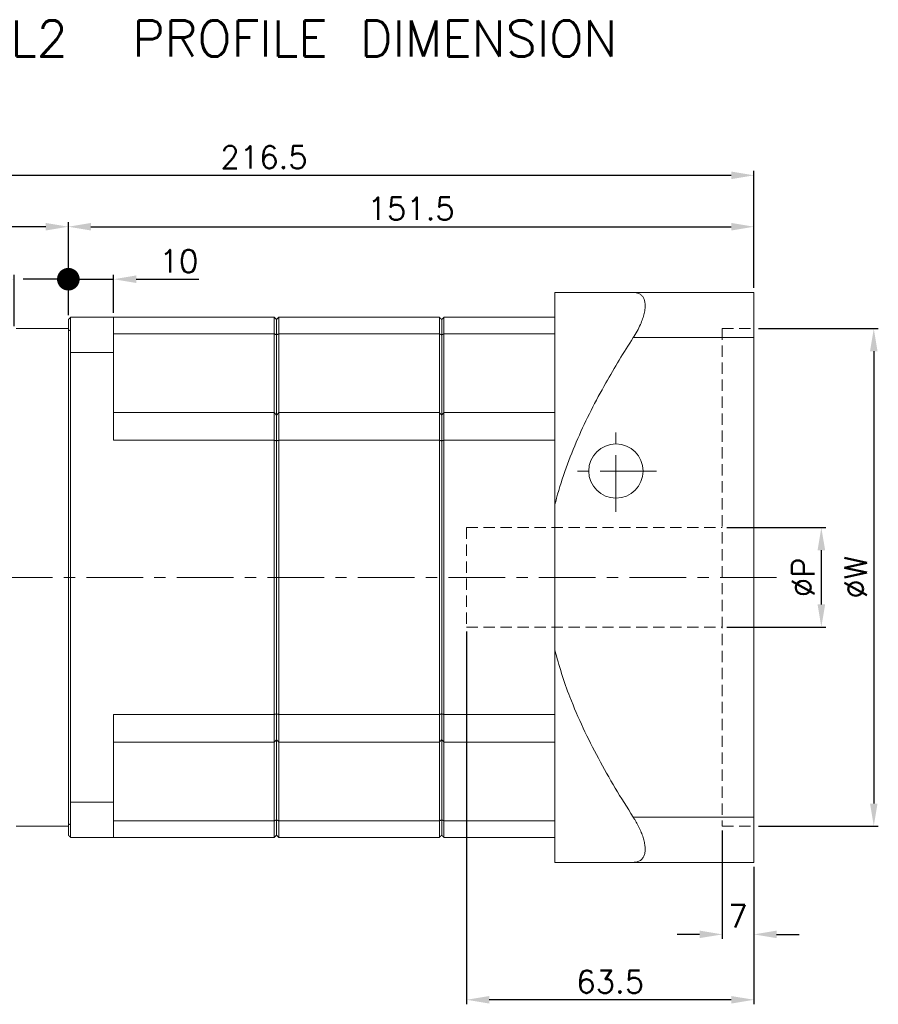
# Model space of a CAD drawing. Extents: x 121 to 713, y 20 to 267.
# Tile 2 of 5: x 373 to 563, y 20 to 237. Entities that reach past the tile are written whole.
import ezdxf

# ---------------------------------------------------------------- set-up
doc = ezdxf.new("R2010")
doc.units = 0
doc.header["$LTSCALE"] = 10
doc.header["$MEASUREMENT"] = 0
doc.header["$PDMODE"] = 3
doc.header["$PDSIZE"] = 6
doc.linetypes.add('CENTER', pattern=[2, 1.25, -0.25, 0.25, -0.25])
doc.linetypes.add('HIDDEN', pattern=[0.375, 0.25, -0.125])
doc.layers.get('0').update_dxf_attribs({"linetype": 'CONTINUOUS'})
doc.layers.get('DEFPOINTS').update_dxf_attribs({"linetype": 'CONTINUOUS'})
for name, color, linetype, lineweight in [('CEN', 1, 'CENTER', 15), ('DIM', 4, 'CONTINUOUS', 15), ('h', 2, 'HIDDEN', 15)]:
    doc.layers.add(name, color=color, linetype=linetype, lineweight=lineweight)
doc.styles.get("Standard").update_dxf_attribs({"font": 'TXT.shx', "bigfont": 'chineset.shx'})
doc.dimstyles.get("Standard").update_dxf_attribs({"dimtxt": 5, "dimasz": 5, "dimexe": 1, "dimexo": 1, "dimgap": 1.5, "dimtad": 1, "dimdsep": 46, "dimtxsty": 'Standard', "dimcen": 0, "dimadec": 1, "dimazin": 2, "dimtfac": 1, "dimtofl": 0, "dimtmove": 0, "dimatfit": 3, "dimfxl": 1, "dimtolj": 1, "dimtzin": 0, "dimarcsym": 0})

# ---------------------------------------------------------------- blocks, each defined once
blk = doc.blocks.new('*D1')
at = {"layer": 'DEFPOINTS', "color": 0, "transparency": 16777216}
for p in [(318.63, 191.51), (383.63, 170.99), (318.63, 128.99)]:
    blk.add_point(p, dxfattribs=at)
at = {"layer": 'DIM', "color": 0, "lineweight": -2, "transparency": 16777216}
for p, q in [((318.63, 129.99), (318.63, 192.51)), ((383.63, 171.99), (383.63, 192.51)), ((378.63, 191.51), (323.63, 191.51))]:
    blk.add_line(p, q, dxfattribs=at)
at = {"layer": 'DIM', "color": 0, "transparency": 16777216}
for points in [[(323.63, 192.34), (323.63, 190.67), (318.63, 191.51)], [(378.63, 192.34), (378.63, 190.67), (383.63, 191.51)]]:
    blk.add_solid(points, dxfattribs=at)
at = {"layer": 'DIM', "color": 0, "transparency": 16777216, "insert": (351.13, 195.51), "char_height": 5, "attachment_point": 5}
blk.add_mtext('\\A1;65', dxfattribs=at)
blk = doc.blocks.new('_Dot')
at = {"color": 0, "linetype": 'ByBlock', "lineweight": -2}
blk.add_line((-0.5, 0), (-1, 0), dxfattribs=at)
at = {"color": 0, "linetype": 'ByBlock', "const_width": 0.5}
blk.add_lwpolyline([(-0.25, 0, 1), (0.25, 0, 1)], format="xyb", close=True, dxfattribs=at)
blk = doc.blocks.new('*D2')
at = {"layer": 'DEFPOINTS', "color": 0, "transparency": 16777216}
for p in [(371.63, 179.9), (383.63, 170.99), (371.63, 168.49)]:
    blk.add_point(p, dxfattribs=at)
at = {"layer": 'DIM', "color": 0, "lineweight": -2, "transparency": 16777216}
for p, q in [((371.63, 169.49), (371.63, 180.9)), ((383.63, 171.99), (383.63, 180.9)), ((366.63, 179.9), (351.96, 179.9)), ((388.63, 179.9), (393.63, 179.9))]:
    blk.add_line(p, q, dxfattribs=at)
at = {"layer": 'DIM', "color": 0, "transparency": 16777216}
blk.add_solid([(366.63, 180.74), (366.63, 179.07), (371.63, 179.9)], dxfattribs=at)
at = {"layer": 'DIM', "color": 0, "lineweight": -2, "transparency": 16777216, "xscale": 5, "yscale": 5, "zscale": 5, "rotation": 180}
blk.add_blockref('_Dot', (383.63, 179.9), dxfattribs=at)
at = {"layer": 'DIM', "color": 0, "transparency": 16777216, "insert": (356.8, 183.9), "char_height": 5, "attachment_point": 5}
blk.add_mtext('\\A1;12', dxfattribs=at)
blk = doc.blocks.new('*D3')
at = {"layer": 'DEFPOINTS', "color": 0, "transparency": 16777216}
for p in [(393.63, 179.9), (383.63, 170.99), (393.63, 171.49)]:
    blk.add_point(p, dxfattribs=at)
at = {"layer": 'DIM', "color": 0, "lineweight": -2, "transparency": 16777216}
for p, q in [((383.63, 171.99), (383.63, 180.9)), ((393.63, 172.49), (393.63, 180.9)), ((378.63, 179.9), (373.63, 179.9)), ((398.63, 179.9), (412.46, 179.9))]:
    blk.add_line(p, q, dxfattribs=at)
at = {"layer": 'DIM', "color": 0, "transparency": 16777216}
blk.add_solid([(398.63, 180.74), (398.63, 179.07), (393.63, 179.9)], dxfattribs=at)
at = {"layer": 'DIM', "color": 0, "lineweight": -2, "transparency": 16777216, "xscale": 5, "yscale": 5, "zscale": 5}
blk.add_blockref('_Dot', (383.63, 179.9), dxfattribs=at)
at = {"layer": 'DIM', "color": 0, "transparency": 16777216, "insert": (408.05, 183.9), "char_height": 5, "attachment_point": 5}
blk.add_mtext('\\A1;10', dxfattribs=at)
blk = doc.blocks.new('*D4')
at = {"layer": 'DEFPOINTS', "color": 0, "transparency": 16777216}
for p in [(535.13, 191.51), (535.13, 176.99), (383.63, 170.99)]:
    blk.add_point(p, dxfattribs=at)
at = {"layer": 'DIM', "color": 0, "lineweight": -2, "transparency": 16777216}
for p, q in [((383.63, 171.99), (383.63, 192.51)), ((535.13, 177.99), (535.13, 192.51)), ((388.63, 191.51), (530.13, 191.51))]:
    blk.add_line(p, q, dxfattribs=at)
at = {"layer": 'DIM', "color": 0, "transparency": 16777216}
for points in [[(388.63, 192.34), (388.63, 190.67), (383.63, 191.51)], [(530.13, 192.34), (530.13, 190.67), (535.13, 191.51)]]:
    blk.add_solid(points, dxfattribs=at)
at = {"layer": 'DIM', "color": 0, "transparency": 16777216, "insert": (459.38, 195.51), "char_height": 5, "attachment_point": 5}
blk.add_mtext('\\A1;151.5', dxfattribs=at)
blk = doc.blocks.new('*D5')
at = {"layer": 'DEFPOINTS', "color": 0, "transparency": 16777216}
for p in [(535.13, 202.87), (535.13, 176.99), (318.63, 128.99)]:
    blk.add_point(p, dxfattribs=at)
at = {"layer": 'DIM', "color": 0, "lineweight": -2, "transparency": 16777216}
for p, q in [((318.63, 129.99), (318.63, 203.87)), ((323.63, 202.87), (530.13, 202.87)), ((535.13, 177.99), (535.13, 203.87))]:
    blk.add_line(p, q, dxfattribs=at)
at = {"layer": 'DIM', "color": 0, "transparency": 16777216}
for points in [[(323.63, 203.71), (323.63, 202.04), (318.63, 202.87)], [(530.13, 203.71), (530.13, 202.04), (535.13, 202.87)]]:
    blk.add_solid(points, dxfattribs=at)
at = {"layer": 'DIM', "color": 0, "transparency": 16777216, "insert": (426.88, 206.87), "char_height": 5, "attachment_point": 5}
blk.add_mtext('\\A1;216.5', dxfattribs=at)
blk = doc.blocks.new('*D8')
at = {"layer": 'DEFPOINTS', "color": 0, "transparency": 16777216}
for p in [(528.13, 124.99), (528.13, 102.99), (550.02, 102.99)]:
    blk.add_point(p, dxfattribs=at)
at = {"layer": 'DIM', "color": 0, "lineweight": -2, "transparency": 16777216}
for p, q in [((529.13, 124.99), (551.02, 124.99)), ((550.02, 119.99), (550.02, 107.99)), ((529.13, 102.99), (551.02, 102.99))]:
    blk.add_line(p, q, dxfattribs=at)
at = {"layer": 'DIM', "color": 0, "transparency": 16777216}
for points in [[(549.19, 119.99), (550.86, 119.99), (550.02, 124.99)], [(549.19, 107.99), (550.86, 107.99), (550.02, 102.99)]]:
    blk.add_solid(points, dxfattribs=at)
at = {"layer": 'DIM', "color": 0, "transparency": 16777216, "insert": (546.02, 113.99), "char_height": 5, "attachment_point": 5, "rotation": 90}
blk.add_mtext('\\A1;%%CP', dxfattribs=at)
blk = doc.blocks.new('*D9')
at = {"layer": 'DEFPOINTS', "color": 0, "transparency": 16777216}
for p in [(535.13, 168.99), (535.13, 58.99), (561.61, 58.99)]:
    blk.add_point(p, dxfattribs=at)
at = {"layer": 'DIM', "color": 0, "lineweight": -2, "transparency": 16777216}
for p, q in [((536.13, 168.99), (562.61, 168.99)), ((561.61, 163.99), (561.61, 63.99)), ((536.13, 58.99), (562.61, 58.99))]:
    blk.add_line(p, q, dxfattribs=at)
at = {"layer": 'DIM', "color": 0, "transparency": 16777216}
for points in [[(560.78, 163.99), (562.44, 163.99), (561.61, 168.99)], [(560.78, 63.99), (562.44, 63.99), (561.61, 58.99)]]:
    blk.add_solid(points, dxfattribs=at)
at = {"layer": 'DIM', "color": 0, "transparency": 16777216, "insert": (557.61, 113.99), "char_height": 5, "attachment_point": 5, "rotation": 90}
blk.add_mtext('\\A1;%%CW', dxfattribs=at)
blk = doc.blocks.new('*D10')
at = {"layer": 'DEFPOINTS', "color": 0, "transparency": 16777216}
for p in [(528.13, 58.99), (535.13, 50.99), (535.13, 35.06)]:
    blk.add_point(p, dxfattribs=at)
at = {"layer": 'DIM', "color": 0, "lineweight": -2, "transparency": 16777216}
for p, q in [((528.13, 57.99), (528.13, 34.06)), ((535.13, 49.99), (535.13, 34.06)), ((523.13, 35.06), (518.13, 35.06)), ((540.13, 35.06), (545.13, 35.06))]:
    blk.add_line(p, q, dxfattribs=at)
at = {"layer": 'DIM', "color": 0, "transparency": 16777216}
for points in [[(523.13, 35.89), (523.13, 34.23), (528.13, 35.06)], [(540.13, 35.89), (540.13, 34.23), (535.13, 35.06)]]:
    blk.add_solid(points, dxfattribs=at)
at = {"layer": 'DIM', "color": 0, "transparency": 16777216, "insert": (531.63, 39.06), "char_height": 5, "attachment_point": 5}
blk.add_mtext('\\A1;7', dxfattribs=at)
blk = doc.blocks.new('*D11')
at = {"layer": 'DEFPOINTS', "color": 0, "transparency": 16777216}
for p in [(471.63, 102.99), (535.13, 50.99), (471.63, 20.6)]:
    blk.add_point(p, dxfattribs=at)
at = {"layer": 'DIM', "color": 0, "lineweight": -2, "transparency": 16777216}
for p, q in [((471.63, 101.99), (471.63, 19.6)), ((535.13, 49.99), (535.13, 19.6)), ((530.13, 20.6), (476.63, 20.6))]:
    blk.add_line(p, q, dxfattribs=at)
at = {"layer": 'DIM', "color": 0, "transparency": 16777216}
for points in [[(476.63, 21.43), (476.63, 19.77), (471.63, 20.6)], [(530.13, 21.43), (530.13, 19.77), (535.13, 20.6)]]:
    blk.add_solid(points, dxfattribs=at)
at = {"layer": 'DIM', "color": 0, "transparency": 16777216, "insert": (503.38, 24.6), "char_height": 5, "attachment_point": 5}
blk.add_mtext('\\A1;63.5', dxfattribs=at)

msp = doc.modelspace()

# ---------------------------------------------------------------- linework, layer by layer
at = {"color": 7, "linetype": 'Continuous', "lineweight": 15}
for p, q in [((491.13, 176.988), (491.13, 171.488)), ((508.459, 176.988), (535.13, 176.988)), ((535.13, 176.988), (535.13, 166.988)), ((383.63, 163.498), (383.63, 170.988)), ((384.13, 171.488), (384.13, 163.684)), ((393.63, 171.488), (384.13, 171.488)), ((393.63, 171.488), (393.63, 163.684)), ((429.13, 171.488), (393.63, 171.488)), ((429.13, 167.82), (429.13, 171.488)), ((429.63, 167.607), (429.63, 170.988)), ((429.63, 170.988), (429.63, 167.607)), ((465.63, 171.488), (430.13, 171.488)), ((430.13, 171.488), (430.13, 167.82)), ((465.63, 167.82), (465.63, 171.488)), ((466.13, 167.607), (466.13, 170.988)), ((466.13, 170.988), (466.13, 167.607)), ((466.63, 171.488), (466.63, 167.82)), ((491.13, 171.488), (466.63, 171.488)), ((491.13, 167.82), (491.13, 171.488)), ((393.63, 167.82), (429.13, 167.82)), ((429.13, 150.417), (429.13, 167.82)), ((430.13, 167.82), (430.13, 150.417)), ((430.13, 167.82), (465.63, 167.82)), ((465.63, 150.417), (465.63, 167.82)), ((466.63, 167.82), (466.63, 150.417)), ((491.13, 167.82), (466.63, 167.82)), ((491.13, 167.82), (491.13, 150.417)), ((429.63, 149.837), (429.63, 167.607)), ((429.63, 167.607), (429.63, 149.837)), ((466.13, 149.837), (466.13, 167.607)), ((466.13, 167.607), (466.13, 149.837)), ((535.13, 166.988), (508.459, 166.988)), ((535.13, 60.988), (535.13, 166.988)), ((383.63, 64.477), (383.63, 163.498)), ((384.13, 163.684), (384.13, 64.291)), ((384.13, 163.684), (393.63, 163.684)), ((393.63, 163.684), (393.63, 144.298)), ((393.63, 150.417), (429.13, 150.417)), ((429.13, 144.298), (429.13, 150.417)), ((430.13, 150.417), (430.13, 144.298)), ((430.13, 150.417), (465.63, 150.417)), ((465.63, 144.298), (465.63, 150.417)), ((466.63, 150.417), (466.63, 144.298)), ((491.13, 150.417), (466.63, 150.417)), ((491.13, 144.298), (491.13, 150.417)), ((429.63, 144.174), (429.63, 149.837)), ((429.63, 149.837), (429.63, 144.174)), ((466.13, 144.174), (466.13, 149.837)), ((466.13, 149.837), (466.13, 144.174)), ((393.63, 144.298), (429.13, 144.298)), ((429.13, 83.677), (429.13, 144.298)), ((429.63, 83.801), (429.63, 144.174)), ((429.63, 144.174), (429.63, 83.801)), ((430.13, 144.298), (430.13, 83.677)), ((430.13, 144.298), (465.63, 144.298)), ((465.63, 83.677), (465.63, 144.298)), ((466.13, 83.801), (466.13, 144.174)), ((466.13, 144.174), (466.13, 83.801)), ((466.63, 144.298), (466.63, 83.677)), ((491.13, 144.298), (466.63, 144.298)), ((491.13, 144.298), (491.13, 129.988)), ((491.13, 97.988), (491.13, 129.988)), ((491.13, 97.988), (491.13, 83.677)), ((393.63, 83.677), (393.63, 64.291)), ((429.13, 83.677), (393.63, 83.677)), ((429.13, 77.559), (429.13, 83.677)), ((429.63, 78.138), (429.63, 83.801)), ((429.63, 83.801), (429.63, 78.138)), ((465.63, 83.677), (430.13, 83.677)), ((430.13, 83.677), (430.13, 77.559)), ((465.63, 77.559), (465.63, 83.677)), ((466.13, 78.138), (466.13, 83.801)), ((466.13, 83.801), (466.13, 78.138)), ((491.13, 83.677), (466.63, 83.677)), ((466.63, 83.677), (466.63, 77.559)), ((491.13, 77.559), (491.13, 83.677)), ((393.63, 77.559), (429.13, 77.559)), ((429.13, 60.155), (429.13, 77.559)), ((429.63, 60.368), (429.63, 78.138)), ((429.63, 78.138), (429.63, 60.368)), ((430.13, 77.559), (430.13, 60.155)), ((430.13, 77.559), (465.63, 77.559)), ((465.63, 60.155), (465.63, 77.559)), ((466.13, 60.368), (466.13, 78.138)), ((466.13, 78.138), (466.13, 60.368)), ((491.13, 77.559), (466.63, 77.559)), ((466.63, 77.559), (466.63, 60.155)), ((491.13, 77.559), (491.13, 60.155)), ((383.63, 56.988), (383.63, 64.477)), ((384.13, 64.291), (384.13, 56.488)), ((393.63, 64.291), (384.13, 64.291)), ((393.63, 64.291), (393.63, 56.488)), ((508.459, 60.988), (535.13, 60.988)), ((535.13, 60.988), (535.13, 50.988)), ((393.63, 60.155), (429.13, 60.155)), ((429.13, 56.488), (429.13, 60.155)), ((429.63, 56.988), (429.63, 60.368)), ((429.63, 60.368), (429.63, 56.988)), ((430.13, 60.155), (430.13, 56.488)), ((430.13, 60.155), (465.63, 60.155)), ((465.63, 56.488), (465.63, 60.155)), ((466.13, 56.988), (466.13, 60.368)), ((466.13, 60.368), (466.13, 56.988)), ((491.13, 60.155), (466.63, 60.155)), ((466.63, 60.155), (466.63, 56.488)), ((491.13, 56.488), (491.13, 60.155)), ((384.13, 56.488), (393.63, 56.488)), ((393.63, 56.488), (429.13, 56.488)), ((430.13, 56.488), (465.63, 56.488)), ((491.13, 56.488), (466.63, 56.488)), ((491.13, 56.488), (491.13, 50.988)), ((535.13, 50.988), (508.459, 50.988))]:
    msp.add_line(p, q, dxfattribs=at)
msp.add_circle((504.63, 137.488), 6, dxfattribs=at)
for points, knots in [([(491.13, 176.988), (491.604, 176.988), (492.552, 176.988), (494.636, 176.988), (497.325, 176.988), (500.716, 176.988), (504.424, 176.988), (507.114, 176.988), (508.459, 176.988)], [0, 0, 0, 0, 0.1333357, 0.2672434, 0.4493691, 0.6315443, 0.8157614, 1, 1, 1, 1]), ([(508.459, 166.988), (508.753, 167.465), (509.34, 168.418), (510.031, 169.829), (510.551, 171.155), (510.902, 172.374), (511.086, 173.513), (511.095, 174.501), (510.941, 175.307), (510.658, 175.947), (510.244, 176.431), (509.565, 176.882), (508.898, 176.946), (508.459, 176.988)], [0, 0, 0, 0, 0.1000895, 0.2000731, 0.2846692, 0.3691966, 0.4542274, 0.5392347, 0.6155312, 0.6918615, 0.7702262, 0.8486419, 1, 1, 1, 1]), ([(508.459, 166.988), (507.414, 165.338), (505.322, 162.038), (502.192, 156.683), (499.092, 150.919), (496.125, 144.667), (493.538, 138.214), (491.961, 133.269), (491.26, 130.5), (491.13, 129.988)], [0, 0, 0, 0, 0.1427503, 0.285617, 0.4533723, 0.621099, 0.7912382, 0.9613185, 1, 1, 1, 1]), ([(491.13, 97.988), (491.604, 96.225), (492.552, 92.694), (494.636, 86.905), (497.325, 80.638), (500.716, 73.941), (504.424, 67.382), (507.114, 63.119), (508.459, 60.988)], [0, 0, 0, 0, 0.1333357, 0.2672434, 0.4493691, 0.6315443, 0.8157615, 1, 1, 1, 1]), ([(508.459, 50.988), (508.749, 51.006), (509.337, 51.044), (510.025, 51.362), (510.55, 51.86), (510.899, 52.515), (511.087, 53.361), (511.095, 54.331), (510.943, 55.388), (510.661, 56.477), (510.247, 57.624), (509.567, 59.152), (508.898, 60.26), (508.459, 60.988)], [0, 0, 0, 0, 0.0988544, 0.2000688, 0.2834948, 0.3691933, 0.4527149, 0.5392418, 0.6145121, 0.6918708, 0.7694089, 0.8486488, 1, 1, 1, 1]), ([(508.459, 50.988), (507.414, 50.988), (505.322, 50.988), (502.192, 50.988), (499.092, 50.988), (496.125, 50.988), (493.538, 50.988), (491.961, 50.988), (491.26, 50.988), (491.13, 50.988)], [0, 0, 0, 0, 0.1427504, 0.285617, 0.4533723, 0.6210991, 0.7912382, 0.9613185, 1, 1, 1, 1])]:
    msp.add_open_spline(points, degree=3, knots=knots, dxfattribs=at)
for points in [[(384.13, 171.488), (383.63, 170.988)], [(429.13, 171.488), (429.63, 170.988)], [(429.63, 170.988), (430.13, 171.488)], [(465.63, 171.488), (466.13, 170.988)], [(466.13, 170.988), (466.63, 171.488)], [(383.63, 168.988), (372.13, 168.988)], [(384.13, 168.684), (383.63, 168.498)], [(429.13, 167.82), (429.63, 167.607)], [(429.63, 167.607), (430.13, 167.82)], [(465.63, 167.82), (466.13, 167.607)], [(466.13, 167.607), (466.63, 167.82)], [(429.13, 150.417), (429.63, 149.837)], [(429.63, 149.837), (430.13, 150.417)], [(465.63, 150.417), (466.13, 149.837)], [(466.13, 149.837), (466.63, 150.417)], [(429.13, 144.298), (429.63, 144.174)], [(429.63, 144.174), (430.13, 144.298)], [(465.63, 144.298), (466.13, 144.174)], [(466.13, 144.174), (466.63, 144.298)], [(429.13, 83.677), (429.63, 83.801)], [(429.63, 83.801), (430.13, 83.677)], [(465.63, 83.677), (466.13, 83.801)], [(466.13, 83.801), (466.63, 83.677)], [(429.63, 78.138), (429.13, 77.559)], [(429.63, 78.138), (430.13, 77.559)], [(466.13, 78.138), (465.63, 77.559)], [(466.13, 78.138), (466.63, 77.559)], [(372.13, 58.988), (383.63, 58.988)], [(384.13, 59.291), (383.63, 59.477)], [(429.63, 60.368), (429.13, 60.155)], [(429.63, 60.368), (430.13, 60.155)], [(466.13, 60.368), (465.63, 60.155)], [(466.13, 60.368), (466.63, 60.155)], [(383.63, 56.988), (384.13, 56.488)], [(429.63, 56.988), (429.13, 56.488)], [(430.13, 56.488), (429.63, 56.988)], [(466.13, 56.988), (465.63, 56.488)], [(466.63, 56.488), (466.13, 56.988)]]:
    msp.add_open_spline(points, degree=1, dxfattribs=at)
at = {"layer": 'CEN'}
for p, q in [((504.63, 128.488), (504.63, 146.488)), ((513.63, 137.488), (495.63, 137.488)), ((540.13, 113.988), (313.63, 113.988))]:
    msp.add_line(p, q, dxfattribs=at)
at = {"layer": 'h'}
for p, q in [((528.13, 168.988), (528.13, 58.988)), ((528.13, 168.988), (535.13, 168.988)), ((471.63, 124.988), (528.13, 124.988)), ((471.63, 124.988), (471.63, 102.988)), ((471.63, 102.988), (528.13, 102.988)), ((528.13, 58.988), (535.13, 58.988))]:
    msp.add_line(p, q, dxfattribs=at)

# ---------------------------------------------------------------- texts
msp.add_text('PGRJ115-L2  PROFILE DIMENSION', height=8).set_placement((314.221, 229.137))

# ---------------------------------------------------------------- dimensions: what is measured, and where the dimension line sits
at = {"layer": 'DIM'}
for base, p1, p2, picture, middle in [((535.13, 202.872), (318.63, 128.988), (535.13, 176.988), '*D5', (426.88, 206.872)), ((318.63, 191.505), (383.63, 170.988), (318.63, 128.988), '*D1', (351.13, 195.505)), ((535.13, 191.505), (383.63, 170.988), (535.13, 176.988), '*D4', (459.38, 195.505)), ((471.63, 20.601), (535.13, 50.988), (471.63, 102.988), '*D11', (503.38, 24.601)), ((535.13, 35.058), (528.13, 58.988), (535.13, 50.988), '*D10', (531.63, 39.058))]:
    dim = msp.add_linear_dim(base=base, p1=p1, p2=p2, dimstyle='Standard', dxfattribs=at)
    dim.commit()
    dim.dimension.update_dxf_attribs({"geometry": picture, "text_midpoint": middle})
for base, p2, picture, middle in [((371.63, 179.902), (371.63, 168.488), '*D2', (356.797, 179.902)), ((393.63, 179.902), (393.63, 171.488), '*D3', (408.047, 179.902))]:
    dim = msp.add_linear_dim(base=base, p1=(383.63, 170.988), p2=p2, dimstyle='Standard', override={"dimblk1": 'Dot', "dimsah": 1}, dxfattribs=at)
    dim.commit()
    dim.dimension.update_dxf_attribs({"geometry": picture, "text_midpoint": middle, "dimtype": 160})
for base, p1, p2, text, picture, middle in [((561.609, 58.988), (535.13, 168.988), (535.13, 58.988), '%%CW', '*D9', (557.609, 113.988)), ((550.024, 102.988), (528.13, 124.988), (528.13, 102.988), '%%CP', '*D8', (546.024, 113.988))]:
    dim = msp.add_linear_dim(base=base, p1=p1, p2=p2, angle=90, text=text, dimstyle='Standard', dxfattribs=at)
    dim.commit()
    dim.dimension.update_dxf_attribs({"geometry": picture, "text_midpoint": middle})

doc.saveas('drawing.dxf')
